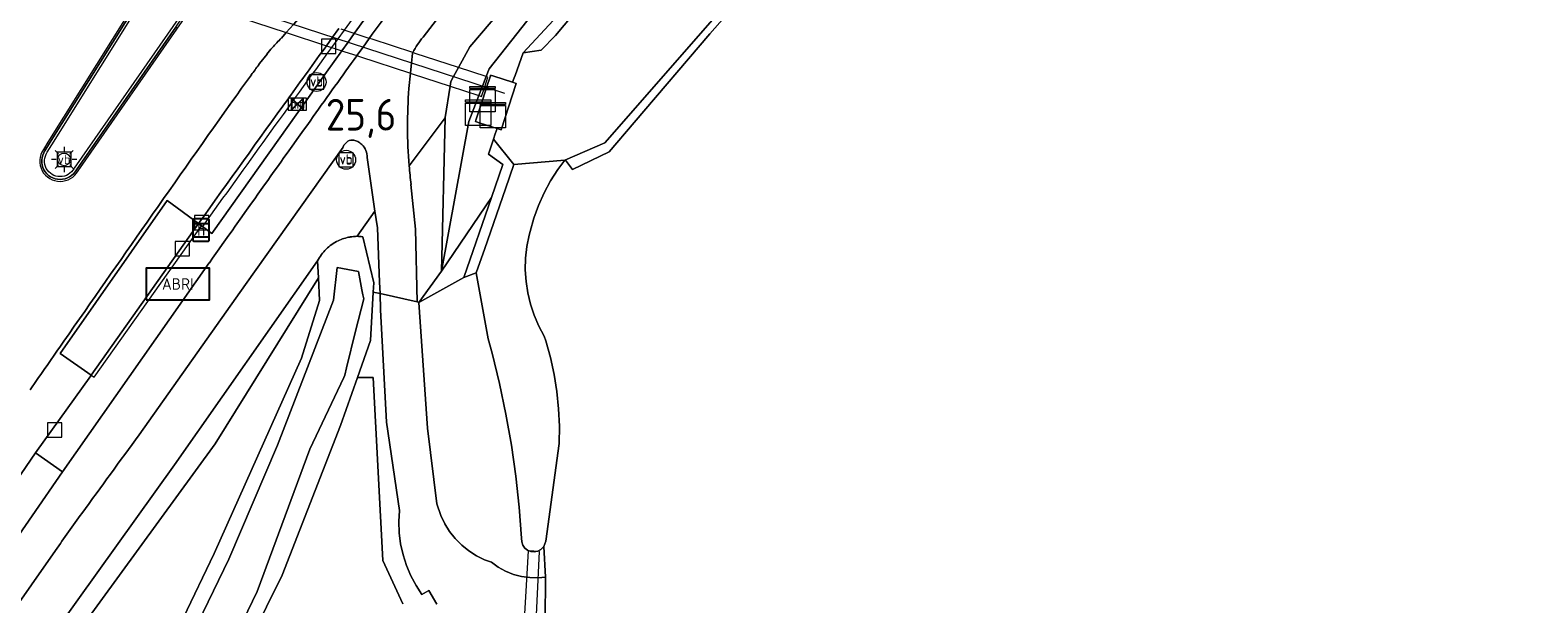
# Model space of a CAD drawing. Header units: metres. Extents: x 125158 to 132124, y 450612 to 454469.
# Tile 146 of 173: x 130361 to 130480, y 453607 to 453652. Entities that reach past the tile are written whole.
import ezdxf
from ezdxf.enums import TextEntityAlignment as Align

# ---------------------------------------------------------------- set-up
doc = ezdxf.new("R2010")
doc.units = ezdxf.units.M
doc.linetypes.add('IE-TERREINAFSCHEIDING', pattern=[10, 8, -2])
doc.layers.get('0').update_dxf_attribs({"color": 8})
for name, color, linetype, lineweight in [('B-XX-BV-GELEIDECONSTRUCTIE-GV', 8, 'Continuous', 18), ('B-XX-IE-MEUBILAIR_WEGMEUBILAIR-S', 8, 'Continuous', 25), ('B-XX-IE-TERREINAFSCHEIDING-G', 8, 'IE-TERREINAFSCHEIDING', 18), ('B-XX-KL-ET_LS_OV_LICHTMAST-S', 8, 'Continuous', 25), ('B-XX-KW-KUNSTWERK_DUIKER-G', 8, 'Continuous', 18), ('B-XX-KW-KUNSTWERK_DUIKER-GV', 8, 'Continuous', 18), ('B-XX-OG-TERREIN_CULTUURSCHEIDING-GV', 8, 'Continuous', 18), ('B-XX-OG-TOPOGRAFIE-GV', 8, 'Continuous', 18), ('B-XX-OG-WATER-GV', 8, 'Continuous', 18), ('B-XX-OG-WATER_SLOOT-GV', 8, 'Continuous', 18), ('B-XX-OG-WEG-GV', 8, 'Continuous', 18), ('B-XX-RI-GWA_KOLK-S', 8, 'Continuous', 25), ('B-XX-VH-GOOT-G', 8, 'Continuous', 18), ('B-XX-VW-HALTEPAAL-S', 8, 'Continuous', 25), ('B-XX-VW-HECTOMETRERING-S', 8, 'Continuous', 25), ('B-XX-VW-VERKEERSTEKEN_BORD-S', 8, 'Continuous', 25), ('B-XX-VW-VERKEERSTEKEN_DRAAGCONSTRUCTIE-S', 8, 'Continuous', 25)]:
    doc.layers.add(name, color=color, linetype=linetype, lineweight=lineweight)
doc.layers.add('TOPOT30', color=1, linetype='Continuous')
doc.styles.add('ISO', font='iso', dxfattribs={"height": 5})
doc.styles.add('NLCS-ISO', font='NLCS-ISO.ttf')

# ---------------------------------------------------------------- blocks, each defined once
blk = doc.blocks.new('SRI-KOLK-SO')
at = {"color": 0, "linetype": 'ByBlock', "lineweight": 18}
blk.add_lwpolyline([(-1.125, -1.125), (1.125, -1.125), (1.125, 1.125), (-1.125, 1.125)], close=True, dxfattribs=at)
blk = doc.blocks.new('SIE-WEG_VERKEERSBORD-SO')
at = {"color": 0, "linetype": 'ByBlock', "lineweight": 18}
blk.add_lwpolyline([(-1.125, -1.125), (1.125, -1.125), (1.125, 1.125), (-1.125, 1.125)], close=True, dxfattribs=at)
at = {"color": 0, "linetype": 'ByBlock', "lineweight": 18, "style": 'NLCS-ISO'}
blk.add_text('vb', height=1.5, dxfattribs=at).set_placement((0, 0), align=Align.MIDDLE_CENTER)
blk = doc.blocks.new('SIE-WEG_ABRI-SO')
blk.add_lwpolyline([(-5, -2.5), (5, -2.5), (5, 2.5), (-5, 2.5)], close=True)
at = {"style": 'NLCS-ISO'}
blk.add_text('ABRI', height=1.8, dxfattribs=at).set_placement((0, 0), align=Align.MIDDLE_CENTER)
blk = doc.blocks.new('SIE-WEG_PAAL_VERKEERSBORD-SO')
at = {"color": 0, "linetype": 'ByBlock', "lineweight": 18}
blk.add_circle((0, 0), 1.5, dxfattribs=at)
at = {"color": 0, "linetype": 'ByBlock', "lineweight": 18, "style": 'NLCS-ISO'}
blk.add_text('vb', height=1.5, dxfattribs=at).set_placement((0, 0.13), align=Align.MIDDLE_CENTER)
blk = doc.blocks.new('SKL-ET_OV_LICHTMAST-SO')
at = {"color": 0, "linetype": 'ByBlock', "lineweight": 18}
for points in [[(-1.25, 0), (-2, 0)], [(-1.41, 1.41), (-0.88, 0.88)], [(0, 2), (0, 1.25)], [(0.88, 0.88), (1.41, 1.41)], [(2, 0), (1.25, 0)], [(-1.41, -1.41), (-0.88, -0.88)], [(0, -1.25), (0, -2)], [(0.88, -0.88), (1.41, -1.41)]]:
    blk.add_lwpolyline(points, dxfattribs=at)
blk.add_circle((0, 0), 1, dxfattribs=at)
blk = doc.blocks.new('SVW-HALTEPAAL-SO')
for p, q in [((-1.29, 1.06), (1.29, 1.06)), ((-1.29, -1.06), (1.29, -1.06))]:
    blk.add_line(p, q)
blk.add_lwpolyline([(-1.09, -1.76), (1.09, -1.76, 0.414214), (1.29, -1.56), (1.29, 1.56, 0.414214), (1.09, 1.76), (-1.09, 1.76, 0.414214), (-1.29, 1.56), (-1.29, -1.56, 0.414214)], format="xyb", close=True)
at = {"lineweight": 18, "style": 'NLCS-ISO'}
blk.add_text('h', height=1.8, dxfattribs=at).set_placement((0.02, 0.01), align=Align.MIDDLE_CENTER)
blk = doc.blocks.new('SIE-WEG_PAAL_HECTOMETERPAAL-SO')
at = {"color": 0, "linetype": 'ByBlock', "lineweight": 18}
blk.add_lwpolyline([(-1.44375, -0.94375), (1.44375, -0.94375), (1.44375, 0.94375), (-1.44375, 0.94375)], close=True, dxfattribs=at)
at = {"color": 0, "linetype": 'ByBlock', "lineweight": 18, "style": 'NLCS-ISO'}
blk.add_text('hm', height=1.5, dxfattribs=at).set_placement((0, 0), align=Align.MIDDLE_CENTER)
blk = doc.blocks.new('SKL-DATA_KAST-SO')
at = {"color": 0, "linetype": 'ByBlock', "lineweight": 18}
for points in [[(-2, 2), (2, 2), (2, 1.68), (-2, 1.68)], [(-2, 1.52), (2, 1.52), (2, -2), (-2, -2)]]:
    blk.add_lwpolyline(points, close=True, dxfattribs=at)
blk = doc.blocks.new('kilometerpaal')
at = {"color": 0}
for p, q in [((-0.44, 0.44), (0.44, -0.44)), ((-0.44, -0.44), (-0.44, 0.44)), ((0.44, 0.44), (-0.44, -0.44)), ((0.44, -0.44), (0.44, 0.44))]:
    blk.add_line(p, q, dxfattribs=at)
at = {"color": 0, "style": 'ISO'}
blk.add_attdef('KILOMETERPAAL', (0.59, 0.87), '', height=2.5, dxfattribs=at)

msp = doc.modelspace()

# ---------------------------------------------------------------- linework, layer by layer
at = {"layer": 'B-XX-BV-GELEIDECONSTRUCTIE-GV'}
for points in [[(130398.01, 453699.2), (130392.51, 453690.76), (130386.29, 453681.07), (130371.2, 453656.91), (130370.77, 453656.21), (130370.33, 453655.51), (130369.56, 453654.27), (130362.63, 453643.18), (130362.26, 453642.6)], [(130362.44, 453642.48), (130362.82, 453643.06), (130370.55, 453655.44), (130370.98, 453656.14), (130371.42, 453656.83), (130386.48, 453680.95), (130392.7, 453690.64), (130398.2, 453699.08)], [(130372.96, 453653.28), (130364.57, 453641.21)], [(130364.75, 453641.09), (130372.59, 453652.36), (130373.14, 453653.16)]]:
    msp.add_lwpolyline(points, dxfattribs=at)
msp.add_lwpolyline([(130374.62, 453636.68), (130374.38, 453636.85), (130365.91, 453624.89), (130366.16, 453624.72)], close=True, dxfattribs=at)
for centre, radius, start, end in [((130363.49, 453641.77), 1.48, 145.7744, 207.2663), ((130363.47, 453641.82), 1.49, 209.4699, 269.6806), ((130363.45, 453641.84), 1.51, 270.4646, 329.9163)]:
    msp.add_arc(centre, radius, start, end, dxfattribs=at)
at = {"layer": 'B-XX-BV-GELEIDECONSTRUCTIE-GV', "extrusion": (0, 0, -1)}
for centre, radius, start, end in [((-130363.49, 453641.77), 1.26, 332.8856, 34.3225), ((-130363.47, 453641.82), 1.27, 270.3582, 330.4081), ((-130363.45, 453641.84), 1.29, 209.6179, 269.5232)]:
    msp.add_arc(centre, radius, start, end, dxfattribs=at)
at = {"layer": 'B-XX-IE-TERREINAFSCHEIDING-G'}
for points in [[(130400.58, 453636.23), (130400.87, 453637.27), (130401.24, 453638.28), (130401.68, 453639.26), (130402.19, 453640.21), (130402.77, 453641.11), (130403.31, 453641.84)], [(130401.69, 453627.96), (130401.25, 453628.76), (130400.88, 453629.61), (130400.59, 453630.48), (130400.38, 453631.37), (130400.25, 453632.28), (130400.19, 453633.2), (130400.21, 453634.12), (130400.32, 453635.03), (130400.5, 453635.93), (130400.58, 453636.23)], [(130402.85, 453619.5), (130402.88, 453620.86), (130402.82, 453622.23), (130402.68, 453623.59), (130402.47, 453624.94), (130402.18, 453626.27), (130401.8, 453627.59), (130401.69, 453627.96)], [(130386.94, 453624.71), (130388.19, 453624.71), (130388.93, 453610.26)], [(130401.64, 453611.35), (130401.79, 453608.93)], [(130401.79, 453608.93), (130401.77, 453605.57)]]:
    msp.add_lwpolyline(points, dxfattribs=at)
at = {"layer": 'B-XX-KW-KUNSTWERK_DUIKER-G'}
msp.add_lwpolyline([(130350.03, 453662.98), (130398.54, 453647.13)], dxfattribs=at)
at = {"layer": 'B-XX-KW-KUNSTWERK_DUIKER-GV'}
msp.add_lwpolyline([(130374.12, 453654.27), (130381.32, 453651.92), (130384.49, 453650.88), (130384.66, 453650.83), (130384.89, 453650.75), (130385.06, 453650.7), (130385.71, 453650.48), (130385.93, 453650.41), (130386.89, 453650.1), (130387.1, 453650.03), (130391.12, 453648.72), (130391.25, 453648.67), (130394.25, 453647.69), (130396.52, 453646.95), (130396.74, 453646.88), (130396.99, 453647.64), (130397.24, 453648.4), (130397.1, 453648.45), (130394.91, 453649.16), (130391.49, 453650.28), (130391.3, 453650.34), (130388.09, 453651.39), (130387.87, 453651.46), (130386.92, 453651.77), (130386.69, 453651.84), (130386.05, 453652.05), (130385.88, 453652.11), (130385.65, 453652.19)], dxfattribs=at)
msp.add_lwpolyline([(130400.95, 453603.17), (130401.31, 453610.97), (130400.42, 453611.02), (130399.98, 453603.3)], close=True, dxfattribs=at)
at = {"layer": 'B-XX-OG-TERREIN_CULTUURSCHEIDING-GV'}
for points in [[(130426.76, 453665.46), (130414.77, 453651.82), (130408.79, 453644.83), (130406.81, 453642.52), (130403.91, 453641.12), (130403.35, 453641.85), (130403.31, 453641.84), (130402.77, 453641.11), (130402.19, 453640.21), (130401.68, 453639.26), (130401.24, 453638.28), (130400.87, 453637.27), (130400.58, 453636.23), (130400.5, 453635.93), (130400.32, 453635.03), (130400.21, 453634.12), (130400.19, 453633.2), (130400.25, 453632.28), (130400.38, 453631.37), (130400.59, 453630.48), (130400.88, 453629.61), (130401.25, 453628.76), (130401.69, 453627.96), (130401.8, 453627.59), (130402.18, 453626.27), (130402.47, 453624.94), (130402.68, 453623.59), (130402.82, 453622.23), (130402.88, 453620.86), (130402.85, 453619.5), (130401.8, 453611.78), (130401.74, 453611.56), (130401.64, 453611.35), (130401.79, 453608.93), (130401.77, 453605.57)], [(130404.69, 453658.38), (130397.34, 453649.05), (130397.1, 453648.45), (130396.81, 453647.7), (130396.52, 453646.95), (130395.72, 453644.9), (130393.57, 453633.1), (130397.52, 453638.91), (130398.41, 453641.51), (130397.28, 453642.32), (130397.68, 453643.52), (130397.82, 453643.93), (130397.96, 453644.34), (130396.63, 453644.78), (130396.25, 453644.9), (130396.29, 453645.02), (130396.83, 453646.67), (130397.13, 453647.59), (130397.43, 453648.5), (130397.45, 453648.56), (130397.71, 453648.48), (130399.19, 453648), (130399.32, 453648.36), (130399.39, 453648.54), (130400.03, 453650.31), (130406.16, 453656.94)], [(130393.2, 453606.81), (130392.58, 453607.88), (130392.01, 453607.58), (130391.56, 453608.27), (130391.15, 453609.04), (130390.8, 453609.86), (130390.54, 453610.7), (130390.34, 453611.56), (130390.23, 453612.43), (130390.2, 453613.32), (130390.25, 453614.2), (130389.23, 453621.16), (130388.75, 453630.03), (130388.72, 453631.32), (130388.18, 453631.43), (130387.98, 453627.62), (130386.94, 453624.71), (130388.19, 453624.71), (130388.93, 453610.26), (130390.51, 453606.83)], [(130390.51, 453606.83), (130388.93, 453610.26), (130388.19, 453624.71), (130386.94, 453624.71), (130385.6, 453620.91), (130381, 453609.09), (130376.02, 453599.05)]]:
    msp.add_lwpolyline(points, dxfattribs=at)
msp.add_lwpolyline([(130391.77, 453630.63), (130395.34, 453632.6), (130397.52, 453638.91), (130393.57, 453633.1)], close=True, dxfattribs=at)
at = {"layer": 'B-XX-OG-TOPOGRAFIE-GV'}
msp.add_lwpolyline([(130396.29, 453645.02), (130396.25, 453644.9), (130396.63, 453644.78), (130397.96, 453644.34), (130398.27, 453644.24), (130399.47, 453647.91), (130399.19, 453648), (130397.71, 453648.48), (130397.45, 453648.56), (130397.43, 453648.5), (130397.13, 453647.59), (130396.83, 453646.67)], close=True, dxfattribs=at)
at = {"layer": 'B-XX-OG-WATER-GV'}
msp.add_lwpolyline([(130396.99, 453634.87), (130396.32, 453632.95), (130397.25, 453627.76), (130397.56, 453626.61), (130398.15, 453624.22), (130398.65, 453621.8), (130399.09, 453619.37), (130399.44, 453616.92), (130399.71, 453614.47), (130399.9, 453612.01), (130399.91, 453611.73), (130400, 453611.47), (130400.15, 453611.24), (130400.37, 453611.07), (130400.63, 453610.97), (130400.9, 453610.94), (130401.17, 453611), (130401.41, 453611.13), (130401.64, 453611.35), (130401.74, 453611.56), (130401.8, 453611.78), (130402.85, 453619.5), (130402.88, 453620.86), (130402.82, 453622.23), (130402.68, 453623.59), (130402.47, 453624.94), (130402.18, 453626.27), (130401.8, 453627.59), (130401.69, 453627.96), (130401.25, 453628.76), (130400.88, 453629.61), (130400.59, 453630.48), (130400.38, 453631.37), (130400.25, 453632.28), (130400.19, 453633.2), (130400.21, 453634.12), (130400.32, 453635.03), (130400.5, 453635.93), (130400.58, 453636.23), (130400.87, 453637.27), (130401.24, 453638.28), (130401.68, 453639.26), (130402.19, 453640.21), (130402.77, 453641.11), (130403.31, 453641.84), (130399.29, 453641.52), (130398.62, 453639.6)], close=True, dxfattribs=at)
at = {"layer": 'B-XX-OG-WATER_SLOOT-GV'}
for points in [[(130486.29, 453743.53), (130479.55, 453734.11), (130472.33, 453724.43), (130465.11, 453714.42), (130455.94, 453702.03), (130446.09, 453688.67), (130432.42, 453672.93), (130419.01, 453657.58), (130406.46, 453643.22), (130403.31, 453641.84), (130403.35, 453641.85), (130403.91, 453641.12), (130406.81, 453642.52), (130408.79, 453644.83), (130414.77, 453651.82), (130426.76, 453665.46), (130436.01, 453676.28), (130446.94, 453688.85), (130458.19, 453704.04), (130465.91, 453713.93), (130473.01, 453723.86), (130480.14, 453733.54), (130486.82, 453742.89)], [(130403.3, 453659.61), (130395.82, 453650.8), (130394.91, 453649.16), (130394.51, 453648.45), (130394.31, 453648.07), (130394.25, 453647.69), (130393.87, 453645.23), (130393.87, 453645.18), (130393.57, 453633.1), (130395.72, 453644.9), (130396.52, 453646.95), (130396.81, 453647.7), (130397.1, 453648.45), (130397.34, 453649.05), (130404.69, 453658.38)], [(130406.67, 453656.61), (130402.57, 453651.7), (130401.44, 453650.54), (130400.03, 453650.31), (130399.39, 453648.54), (130399.32, 453648.36), (130399.19, 453648), (130399.47, 453647.91), (130398.27, 453644.24), (130397.96, 453644.34), (130397.82, 453643.93), (130397.68, 453643.52), (130399.29, 453641.52), (130403.31, 453641.84), (130406.46, 453643.22), (130419.01, 453657.58)], [(130388.18, 453631.43), (130388.22, 453632.17), (130387.35, 453635.81)], [(130383.79, 453633.91), (130383.86, 453632.57), (130383.95, 453630.77), (130382.52, 453626.22), (130375.63, 453610.8), (130370.72, 453600.61), (130369.64, 453598.36), (130367.86, 453594.65), (130366.45, 453591.69), (130370.47, 453589.18), (130376.02, 453599.05), (130381, 453609.09), (130385.6, 453620.91), (130386.94, 453624.71), (130387.98, 453627.62), (130388.18, 453631.43)]]:
    msp.add_lwpolyline(points, dxfattribs=at)
for points in [[(130408.93, 453659.28), (130414.94, 453666.82), (130424.27, 453677.93), (130434.11, 453689.74), (130446.61, 453705.47), (130451.76, 453712.47), (130433.35, 453690.06), (130426.22, 453681.14), (130419.9, 453674.11), (130411.99, 453664.87), (130406.16, 453656.94), (130400.03, 453650.31), (130401.44, 453650.54), (130402.57, 453651.7), (130406.67, 453656.61)], [(130398.62, 453639.6), (130399.29, 453641.52), (130397.68, 453643.52), (130397.28, 453642.32), (130398.41, 453641.51), (130397.52, 453638.91), (130395.34, 453632.6), (130396.32, 453632.95), (130396.99, 453634.87)], [(130385.34, 453633.37), (130387.01, 453633.06), (130387.29, 453631.63), (130387.37, 453631.21), (130387.43, 453630.91), (130386.79, 453628.35), (130386.07, 453625.46), (130385.93, 453624.89), (130385.85, 453624.71), (130383.18, 453619.05), (130379.03, 453607.82), (130374.16, 453597.73), (130369.74, 453590.55), (130367.34, 453592.05), (130368.54, 453594.18), (130371.53, 453599.49), (130376.78, 453610.36), (130380.63, 453619.35), (130385.04, 453630.8)], [(130387.29, 453631.63), (130387.01, 453633.06), (130385.34, 453633.37), (130385.04, 453630.8), (130380.63, 453619.35), (130376.78, 453610.36), (130371.53, 453599.49), (130368.54, 453594.18), (130367.34, 453592.05), (130369.74, 453590.55), (130374.16, 453597.73), (130379.03, 453607.82), (130383.18, 453619.05), (130385.85, 453624.71), (130385.93, 453624.89), (130386.07, 453625.46), (130386.79, 453628.35), (130387.43, 453630.91), (130387.37, 453631.21)], [(130401.64, 453611.35), (130401.41, 453611.13), (130401.17, 453611), (130400.9, 453610.94), (130400.63, 453610.97), (130400.37, 453611.07), (130400.15, 453611.24), (130400, 453611.47), (130399.91, 453611.73), (130399.9, 453612.01), (130399.71, 453614.47), (130399.44, 453616.92), (130399.09, 453619.37), (130398.65, 453621.8), (130398.15, 453624.22), (130397.56, 453626.61), (130397.25, 453627.76), (130396.32, 453632.95), (130395.34, 453632.6), (130391.77, 453630.63), (130392.48, 453620.69), (130393.2, 453614.72), (130393.52, 453613.8), (130393.83, 453613.16), (130394.21, 453612.54), (130394.66, 453611.98), (130395.17, 453611.47), (130395.73, 453611.01), (130396.34, 453610.62), (130396.98, 453610.31), (130397.51, 453610.11), (130398.05, 453609.72), (130398.63, 453609.41), (130399.25, 453609.16), (130399.89, 453608.99), (130400.54, 453608.9), (130401.21, 453608.89), (130401.79, 453608.93)]]:
    msp.add_lwpolyline(points, close=True, dxfattribs=at)
for centre, radius, start, end in [((130386.91, 453632.35), 3.48, 115.5516, 134.5386), ((130386.91, 453632.36), 3.47, 99.1498, 115.6064), ((130386.95, 453632.07), 3.77, 90.5465, 98.9808), ((130386.9, 453632.09), 3.75, 83.116, 89.8928), ((130386.92, 453632.34), 3.5, 134.484, 153.41)]:
    msp.add_arc(centre, radius, start, end, dxfattribs=at)
at = {"layer": 'B-XX-OG-WEG-GV'}
for points in [[(130391.02, 453641.4), (130393.87, 453645.18), (130393.87, 453645.23), (130394.25, 453647.69), (130394.31, 453648.07), (130394.51, 453648.45), (130394.91, 453649.16), (130395.82, 453650.8), (130403.3, 453659.61), (130409.65, 453666.54), (130418.01, 453675.95), (130427.57, 453687.62), (130437.39, 453699.56), (130446.68, 453710.32), (130455.48, 453721.25), (130467.02, 453736.72)], [(130398.01, 453699.2), (130392.51, 453690.76), (130386.29, 453681.07), (130371.2, 453656.91), (130370.77, 453656.21), (130370.33, 453655.51), (130369.56, 453654.27), (130362.63, 453643.18), (130362.26, 453642.6)], [(130380.93, 453651.48), (130381.32, 453651.92), (130381.89, 453652.57), (130382.47, 453653.22), (130392.07, 453664.07), (130400.96, 453674.13), (130401.49, 453674.72), (130402, 453675.32)], [(130402, 453675.32), (130401.49, 453674.72), (130400.96, 453674.13), (130392.07, 453664.07), (130382.47, 453653.22), (130381.89, 453652.57), (130381.32, 453651.92), (130380.93, 453651.48)], [(130395.32, 453663.76), (130386.69, 453651.84), (130386.2, 453651.16), (130385.71, 453650.48), (130384.49, 453648.8), (130375.45, 453636.07), (130374.71, 453636.62), (130374.62, 453636.68), (130374.38, 453636.85), (130365.91, 453624.89), (130365.88, 453624.84), (130361.51, 453618.75), (130363.65, 453617.26), (130375.24, 453633.76)], [(130374.38, 453636.85), (130374.62, 453636.68), (130374.71, 453636.62), (130375.45, 453636.07), (130384.49, 453648.8), (130385.71, 453650.48), (130386.2, 453651.16), (130386.69, 453651.84), (130395.32, 453663.76)], [(130396.6, 453657.39), (130392.12, 453651.57)], [(130392.12, 453651.57), (130396.6, 453657.39)], [(130362.26, 453642.6), (130362.63, 453643.18), (130369.56, 453654.27), (130369.43, 453654.35)], [(130364.75, 453641.09), (130372.59, 453652.36), (130373.14, 453653.16)], [(130372.71, 453652.28), (130372.59, 453652.36), (130364.75, 453641.09)], [(130385.48, 453652.24), (130384.98, 453651.56), (130384.49, 453650.88)], [(130384.49, 453650.88), (130384.98, 453651.56), (130385.48, 453652.24)], [(130386.89, 453650.1), (130387.38, 453650.78), (130387.87, 453651.46)], [(130387.87, 453651.46), (130387.38, 453650.78), (130386.89, 453650.1)], [(130379.15, 453649.39), (130379.21, 453649.47), (130379.8, 453650.23)], [(130379.8, 453650.23), (130379.21, 453649.47), (130379.15, 453649.39)], [(130391.3, 453650.34), (130391.27, 453650.28), (130391.2, 453649.53), (130391.12, 453648.72), (130391, 453647.51)], [(130391, 453647.51), (130391.12, 453648.72), (130391.2, 453649.53), (130391.27, 453650.28), (130391.3, 453650.34)], [(130391.16, 453639.94), (130391.53, 453636.41), (130391.64, 453630.66), (130391.77, 453630.63), (130393.57, 453633.1), (130393.87, 453645.18), (130391.02, 453641.4)], [(130385.8, 453642.89), (130378.09, 453632.03), (130369.71, 453620.17)], [(130369.71, 453620.17), (130378.09, 453632.03), (130385.8, 453642.89)], [(130386.91, 453635.84), (130388.32, 453637.82), (130387.71, 453642.06)], [(130387.71, 453642.06), (130388.32, 453637.82), (130388.51, 453636.5), (130388.69, 453632.22), (130388.72, 453631.32), (130391.64, 453630.66), (130391.53, 453636.41), (130391.16, 453639.94)], [(130365.91, 453624.89), (130363.47, 453626.59), (130371.92, 453638.67), (130374.38, 453636.85)], [(130388.18, 453631.43), (130388.72, 453631.32), (130388.69, 453632.22), (130388.51, 453636.5), (130388.32, 453637.82), (130386.91, 453635.84)], [(130387.35, 453635.81), (130388.22, 453632.17), (130388.18, 453631.43)], [(130307.79, 453521.59), (130321.66, 453542.76), (130331.94, 453558.11), (130335.54, 453563.5), (130348.15, 453582.06), (130354.49, 453592.02), (130361.82, 453602.9), (130372.49, 453617.8), (130383.79, 453633.91)], [(130375.24, 453633.76), (130363.65, 453617.26), (130356.45, 453606.84)], [(130401.77, 453605.57), (130401.79, 453608.93), (130401.21, 453608.89), (130400.54, 453608.9), (130399.89, 453608.99), (130399.25, 453609.16), (130398.63, 453609.41), (130398.05, 453609.72), (130397.51, 453610.11), (130396.98, 453610.31), (130396.34, 453610.62), (130395.73, 453611.01), (130395.17, 453611.47), (130394.66, 453611.98), (130394.21, 453612.54), (130393.83, 453613.16), (130393.52, 453613.8), (130393.2, 453614.72), (130392.48, 453620.69), (130391.77, 453630.63), (130391.64, 453630.66), (130388.72, 453631.32), (130388.75, 453630.03), (130389.23, 453621.16), (130390.25, 453614.2), (130390.2, 453613.32), (130390.23, 453612.43), (130390.34, 453611.56), (130390.54, 453610.7), (130390.8, 453609.86), (130391.15, 453609.04), (130391.56, 453608.27), (130392.01, 453607.58), (130392.58, 453607.88), (130393.2, 453606.81)], [(130354.35, 453608.32), (130361.51, 453618.75), (130365.88, 453624.84), (130365.91, 453624.89)], [(130356.45, 453606.84), (130363.65, 453617.26), (130361.51, 453618.75), (130354.35, 453608.32)], [(130363.1, 453611.05), (130355.68, 453600.47), (130355.53, 453600.26), (130355.4, 453600.05), (130348.69, 453590.22), (130346.69, 453587.28), (130342.53, 453581.17), (130332.1, 453565.55), (130323.8, 453553.13), (130321.79, 453550.12), (130307.48, 453528.75), (130306.58, 453527.38)], [(130346.69, 453587.28), (130348.69, 453590.22), (130355.4, 453600.05), (130355.53, 453600.26), (130355.68, 453600.47), (130363.1, 453611.05)]]:
    msp.add_lwpolyline(points, dxfattribs=at)
for points in [[(130374.38, 453636.85), (130371.92, 453638.67), (130363.47, 453626.59), (130365.91, 453624.89)], [(130383.86, 453632.57), (130383.79, 453633.91), (130372.49, 453617.8), (130361.82, 453602.9), (130363.71, 453602.99), (130375.71, 453619.47)], [(130367.86, 453594.65), (130369.64, 453598.36), (130370.72, 453600.61), (130375.63, 453610.8), (130382.52, 453626.22), (130383.95, 453630.77), (130383.86, 453632.57), (130375.71, 453619.47), (130363.71, 453602.99), (130365.85, 453601.15), (130365.78, 453599.62), (130364.08, 453597.35), (130364.04, 453597.28), (130364.16, 453597.2)]]:
    msp.add_lwpolyline(points, close=True, dxfattribs=at)
at = {"layer": 'B-XX-OG-WEG-GV', "extrusion": (0, 0, -1)}
for centre, radius, start, end in [((-132283.17, 452287.98), 2334.79, 35.73127, 35.88717), ((-130387.19, 453644.46), 9.38, 37.9561, 41.9261), ((-130397.72, 453634.96), 23.56, 42.0186, 44.5338), ((-131856.93, 452581.73), 1819.66, 35.82254, 35.98378), ((-130399.27, 453645.95), 9.1, 28.8453, 38.147), ((-130520.92, 453543.54), 176.92, 36.4209, 36.7431), ((-132736.28, 451962.03), 2892.96, 35.58052, 35.69761), ((-130470.76, 453580.64), 114.53, 35.3354, 36.3866), ((-131871.19, 452586.83), 1831.76, 34.97978, 35.35975), ((-130431.45, 453644.59), 40.56, 355.494, 4.1308), ((-132642.26, 452013.45), 2789.03, 35.59603, 35.84603), ((-132479.25, 452145.76), 2577.01, 35.26881, 35.58348), ((-130386.67, 453642.54), 0.939, 22.4413, 58.4832), ((-130386.53, 453642.77), 0.669, 58.3899, 101.4183), ((-130386.45, 453642.38), 1.06, 101.5334, 118.4641), ((-130386.13, 453641.82), 1.71, 118.8136, 132.295), ((-130363.49, 453641.77), 1.48, 332.7337, 34.2256), ((-130386.43, 453642.14), 1.27, 132.2429, 157.4511), ((-130386.29, 453642.08), 1.41, 157.3341, 181.1248), ((-130363.47, 453641.82), 1.49, 270.3194, 330.5301), ((-130363.45, 453641.84), 1.51, 210.0837, 269.5354), ((-130432.45, 453644.71), 41.56, 353.4102, 355.4398), ((-140015.17, 446889.06), 11771.03, 34.922341, 34.97808), ((-130386.91, 453632.35), 3.48, 45.4614, 64.4484), ((-130386.91, 453632.36), 3.47, 64.3936, 80.8502), ((-130386.95, 453632.07), 3.77, 81.0192, 89.4535), ((-130386.9, 453632.09), 3.75, 90.1072, 96.884), ((-130386.92, 453632.34), 3.5, 26.59, 45.516), ((-131839.1, 452597.95), 1799.09, 34.76191, 34.91071), ((-131172.37, 453029.61), 996.51, 35.90275, 36.34408), ((-130541.48, 453486.11), 217.79, 35.0083, 35.952)]:
    msp.add_arc(centre, radius, start, end, dxfattribs=at)
at = {"layer": 'B-XX-OG-WEG-GV'}
for centre, radius, start, end in [((132283.17, 452287.98), 2334.79, 144.11283, 144.26873), ((130387.19, 453644.46), 9.38, 138.0739, 142.0439), ((130397.72, 453634.96), 23.56, 135.4662, 137.9814), ((131856.93, 452581.73), 1819.66, 144.01622, 144.17746), ((130399.27, 453645.95), 9.1, 141.853, 151.1547), ((130520.92, 453543.54), 176.92, 143.2569, 143.5791), ((132736.28, 451962.03), 2892.96, 144.30239, 144.41948), ((130470.76, 453580.64), 114.53, 143.6134, 144.6646), ((131871.19, 452586.83), 1831.76, 144.64025, 145.02022), ((130431.45, 453644.59), 40.56, 175.8692, 184.506), ((132642.26, 452013.45), 2789.03, 144.15397, 144.40397), ((132479.25, 452145.76), 2577.01, 144.41652, 144.73119), ((130386.67, 453642.54), 0.939, 121.5168, 157.5587), ((130386.53, 453642.77), 0.669, 78.5817, 121.6101), ((130386.45, 453642.38), 1.06, 61.5359, 78.4666), ((130386.13, 453641.82), 1.71, 47.705, 61.1864), ((130363.49, 453641.77), 1.48, 145.7744, 207.2663), ((130386.43, 453642.14), 1.27, 22.5489, 47.7571), ((130386.29, 453642.08), 1.41, 358.8752, 22.6659), ((130363.47, 453641.82), 1.49, 209.4699, 269.6806), ((130363.45, 453641.84), 1.51, 270.4646, 329.9163), ((130432.45, 453644.71), 41.56, 184.5602, 186.5898), ((140015.17, 446889.06), 11771.03, 145.02192, 145.077659), ((131839.1, 452597.95), 1799.09, 145.08929, 145.23809), ((131172.37, 453029.61), 996.51, 143.65592, 144.09725), ((130541.48, 453486.11), 217.79, 144.048, 144.9917)]:
    msp.add_arc(centre, radius, start, end, dxfattribs=at)
at = {"layer": 'B-XX-VH-GOOT-G'}
for points in [[(130370.18, 453655.55), (130362.5, 453643.26), (130362.14, 453642.69)], [(130364.88, 453641.01), (130373.27, 453653.07)], [(130385.88, 453652.11), (130385.38, 453651.43)], [(130385.38, 453651.43), (130384.89, 453650.75)]]:
    msp.add_lwpolyline(points, dxfattribs=at)
for centre, radius, start, end in [((132628.19, 452023.44), 2771.38, 143.53192, 144.00778), ((132622.43, 452027.71), 2764.21, 144.04395, 144.40492), ((130363.49, 453641.77), 1.63, 145.813, 207.3896), ((130363.47, 453641.82), 1.64, 209.3629, 269.6989), ((130363.45, 453641.84), 1.66, 270.382, 329.7044)]:
    msp.add_arc(centre, radius, start, end, dxfattribs=at)

# ---------------------------------------------------------------- block references
at = {"layer": 'B-XX-IE-MEUBILAIR_WEGMEUBILAIR-S', "xscale": 0.5, "yscale": 0.5, "zscale": 0.5}
for name, p in [('SKL-DATA_KAST-SO', (130396.82, 453646.67)), ('SKL-DATA_KAST-SO', (130396.46, 453645.6)), ('SKL-DATA_KAST-SO', (130397.63, 453645.41)), ('SIE-WEG_ABRI-SO', (130372.75, 453632.08))]:
    msp.add_blockref(name, p, dxfattribs=at)
at = {"layer": 'B-XX-KL-ET_LS_OV_LICHTMAST-S', "xscale": 0.5, "yscale": 0.5, "zscale": 0.5}
msp.add_blockref('SKL-ET_OV_LICHTMAST-SO', (130363.78, 453641.91), dxfattribs=at)
at = {"layer": 'B-XX-RI-GWA_KOLK-S', "xscale": 0.5, "yscale": 0.5, "zscale": 0.5}
for p in [(130384.67, 453650.84), (130374.64, 453636.92), (130373.11, 453634.86), (130363.04, 453620.55)]:
    msp.add_blockref('SRI-KOLK-SO', p, dxfattribs=at)
at = {"layer": 'B-XX-VW-HALTEPAAL-S', "xscale": 0.5, "yscale": 0.5, "zscale": 0.5}
msp.add_blockref('SVW-HALTEPAAL-SO', (130374.59, 453636.33), dxfattribs=at)
at = {"layer": 'B-XX-VW-HECTOMETRERING-S', "xscale": 0.5, "yscale": 0.5, "zscale": 0.5}
msp.add_blockref('SIE-WEG_PAAL_HECTOMETERPAAL-SO', (130382.2, 453646.28), dxfattribs=at)
at = {"layer": 'B-XX-VW-VERKEERSTEKEN_BORD-S', "xscale": 0.5, "yscale": 0.5, "zscale": 0.5}
for p in [(130383.71, 453648.02), (130363.78, 453641.91), (130386.04, 453641.88)]:
    msp.add_blockref('SIE-WEG_VERKEERSBORD-SO', p, dxfattribs=at)
at = {"layer": 'B-XX-VW-VERKEERSTEKEN_DRAAGCONSTRUCTIE-S', "xscale": 0.5, "yscale": 0.5, "zscale": 0.5}
for p in [(130383.71, 453648.02), (130386.04, 453641.88)]:
    msp.add_blockref('SIE-WEG_PAAL_VERKEERSBORD-SO', p, dxfattribs=at)
at = {"layer": 'TOPOT30'}
ref = msp.add_blockref('kilometerpaal', (130382.2, 453646.28), dxfattribs=at)
ref.add_attrib('KILOMETERPAAL', '25,6', (130384.44, 453644.19), dxfattribs={"color": 0, "height": 2.5, "style": 'ISO'})

doc.saveas('drawing.dxf')
